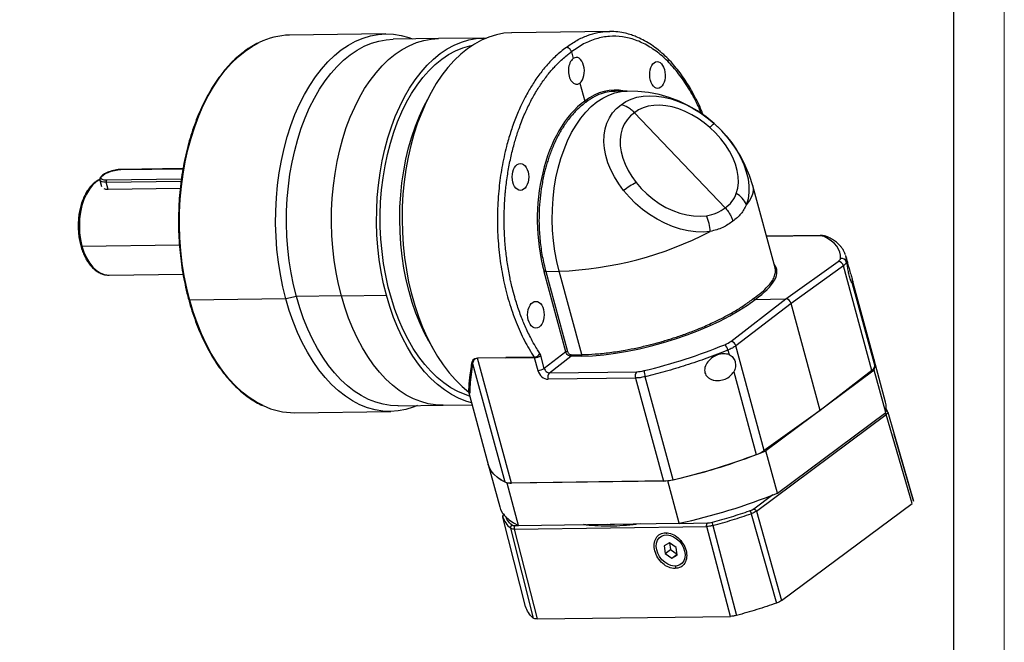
# Model space of a CAD drawing. Header units: millimetres. Extents: x 8126 to 9163, y -551 to 182.
# Tile 13 of 15: x 8923 to 9163, y -399 to -247. Entities that reach past the tile are written whole.
import ezdxf

# ---------------------------------------------------------------- set-up
doc = ezdxf.new("R2010")
doc.units = ezdxf.units.MM
doc.layers.add('图框_外框线', color=7, linetype='Continuous', lineweight=18)

msp = doc.modelspace()

# ---------------------------------------------------------------- linework, layer by layer
at = {"linetype": 'Continuous', "lineweight": 25}
for p, q in [((9012.2766, -250.5861), (8988.8109, -250.9013)), ((9025.1478, -251.752), (9014.1568, -251.8997)), ((9036.1387, -251.6044), (9025.1478, -251.752)), ((9066.8171, -250.0023), (9043.0518, -250.3216)), ((9066.8169, -250.0206), (9066.9745, -250.0278)), ((9057.6382, -254.9805), (9058.0814, -256.6136)), ((9059.7067, -262.6013), (9060.8973, -266.9875)), ((9022.9502, -265.7247), (9022.0068, -267.5336)), ((9071.2032, -264.5561), (9068.3142, -264.5949)), ((9073.0364, -269.8563), (9095.1291, -293.0454)), ((8947.6322, -283.7319), (8962.8258, -283.5278)), ((8962.8309, -283.4985), (8947.7161, -283.7016)), ((8942.5337, -286.1835), (8941.6523, -286.7245)), ((8942.5355, -286.2903), (8942.9659, -287.8761)), ((8944.0474, -286.7957), (8962.3645, -286.5496)), ((8944.5381, -288.6036), (8944.0474, -286.7957)), ((8962.4269, -286.0795), (8944.1521, -286.325)), ((8962.1435, -288.3671), (8944.5381, -288.6036)), ((9107.33, -307.7647), (9101.8817, -287.6925)), ((9118.3492, -299.8412), (9105.2272, -300.0175)), ((9118.0866, -299.9302), (9105.2503, -300.1026)), ((8938.1628, -302.4138), (8961.939, -302.0944)), ((9124.5494, -304.7444), (9124.5573, -304.808)), ((9124.5573, -304.808), (9124.7393, -306.2732)), ((9124.594, -304.8066), (9124.5628, -304.7232)), ((9124.7424, -305.3465), (9124.5937, -304.7986)), ((9109.9906, -315.3315), (9122.7551, -306.1456)), ((9124.0059, -307.2211), (9111.2414, -316.4071)), ((9130.9412, -332.7712), (9124.0059, -307.2211)), ((9124.7393, -306.2732), (9125.0415, -307.3864)), ((9124.7867, -305.5501), (9124.7941, -305.5819)), ((8944.7674, -309.5107), (8962.8326, -309.268)), ((9056.2588, -328.2601), (9050.9553, -308.7214)), ((9051.351, -308.6013), (9054.6448, -308.557)), ((9051.351, -308.6013), (9056.6546, -328.14)), ((9060.1699, -328.912), (9054.6448, -308.557)), ((9131.4919, -330.2123), (9126.131, -310.4621)), ((9126.1739, -311.5585), (9131.6625, -331.7788)), ((8990.5101, -314.7369), (8987.9227, -315.3022)), ((9001.501, -314.5893), (8990.5101, -314.7369)), ((9001.501, -314.5893), (9012.4919, -314.4416)), ((8987.9227, -315.3022), (8964.4571, -315.6174)), ((9096.5224, -325.6917), (9109.9906, -315.3315)), ((9111.2414, -316.4071), (9097.7733, -326.7672)), ((9102.4366, -315.433), (9109.9906, -315.3315)), ((9118.3342, -342.5375), (9111.2414, -316.4071)), ((9022.7868, -325.6), (9023.7786, -327.3829)), ((9104.7085, -352.3174), (9097.7733, -326.7672)), ((9051.0069, -332.3), (9050.1547, -329.1607)), ((9056.2588, -328.2601), (9051.0069, -332.3)), ((9057.5927, -328.9466), (9060.1699, -328.912)), ((9095.8203, -327.821), (9096.1224, -328.9342)), ((9033.4995, -331.0948), (9041.3539, -360.031)), ((9034.6656, -329.7301), (9041.5965, -329.637)), ((9041.6384, -329.7343), (9034.7076, -329.8274)), ((9042.9762, -360.2895), (9034.7076, -329.8274)), ((9048.5273, -329.5439), (9041.5965, -329.637)), ((9041.6384, -329.7343), (9048.5717, -329.6411)), ((9048.5717, -329.6411), (9049.4239, -332.7805)), ((9052.2577, -333.3756), (9057.5096, -329.3356)), ((9060.0869, -329.301), (9057.5096, -329.3356)), ((9134.2994, -340.5553), (9131.4919, -330.2123)), ((9052.2577, -333.3756), (9073.5844, -333.0891)), ((9097.2549, -333.1063), (9102.7434, -353.3265)), ((9131.5537, -332.6875), (9105.1147, -352.3874)), ((9130.9412, -332.7712), (9118.3342, -342.5375)), ((9134.3611, -343.0305), (9131.5537, -332.6875)), ((9073.2522, -334.6451), (9051.9255, -334.9316)), ((9073.2522, -334.6451), (9080.0778, -359.7911)), ((9082.4665, -359.4787), (9075.6375, -334.3199)), ((9032.496, -338.0041), (9032.4633, -337.9386)), ((9032.4826, -337.9548), (9037.3195, -355.7742)), ((9026.3506, -341.2915), (9033.3628, -341.1973)), ((8990.0498, -343.118), (9013.5154, -342.8028)), ((9015.3597, -341.4391), (9026.3506, -341.2915)), ((9102.7615, -367.1672), (9134.4445, -343.56)), ((9118.3342, -342.5375), (9104.7085, -352.3174)), ((9107.9221, -362.7304), (9134.3611, -343.0305)), ((9140.7712, -365.2802), (9134.4445, -343.56)), ((9134.8289, -342.959), (9134.7861, -342.8674)), ((9134.8289, -342.959), (9136.3979, -348.3454)), ((9141.1379, -364.6163), (9136.389, -348.3142)), ((9136.3979, -348.3454), (9141.1563, -364.6815)), ((9107.9221, -362.7304), (9105.1147, -352.3874)), ((9037.3195, -355.7742), (9040.1269, -366.1171)), ((9081.1311, -359.777), (9041.9228, -360.3037)), ((9044.7303, -370.6467), (9041.9228, -360.3037)), ((9080.0778, -359.7911), (9042.9762, -360.2895)), ((9083.9386, -370.12), (9081.1311, -359.777)), ((9106.8208, -363.1499), (9102.1385, -366.6387)), ((9108.9284, -389.0064), (9140.7712, -365.2802)), ((9101.2054, -367.0981), (9101.0089, -367.1622)), ((9102.7615, -367.1672), (9108.9284, -389.0064)), ((9040.9221, -368.5938), (9040.9394, -368.5168)), ((9046.4207, -390.4397), (9040.9221, -368.5938)), ((9101.5173, -367.7797), (9107.6912, -389.6166)), ((9042.7451, -371.331), (9048.3166, -393.2863)), ((9043.6628, -371.5308), (9090.6477, -370.8996)), ((9043.6628, -371.5308), (9049.2322, -393.4843)), ((9044.6942, -370.7443), (9043.8398, -370.7558)), ((9044.7303, -370.6467), (9083.9386, -370.12)), ((9061.1977, -370.5226), (9060.5493, -370.4342)), ((9061.3132, -370.4239), (9061.1977, -370.5226)), ((9066.38, -370.3558), (9067.1632, -370.3915)), ((9067.1632, -370.3915), (9068.1753, -370.3317)), ((9074.3809, -370.2483), (9073.4669, -370.3578)), ((9073.4669, -370.3578), (9073.5255, -370.2598)), ((9080.6569, -372.429), (9080.8982, -372.5853)), ((9090.8247, -370.1246), (9083.9773, -370.2166)), ((9096.4542, -392.8499), (9090.6477, -370.8996)), ((9092.1452, -370.6673), (9097.9444, -392.6196)), ((9081.5586, -374.8914), (9080.2255, -375.6342)), ((9081.5492, -374.8966), (9081.8066, -376.5464)), ((9083.1837, -376.0211), (9081.5586, -374.8914)), ((9080.2255, -375.6342), (9080.5176, -377.5068)), ((9080.5176, -377.5068), (9081.8066, -376.5464)), ((9081.8066, -376.5464), (9083.4317, -377.6762)), ((9083.4758, -377.8937), (9083.1837, -376.0211)), ((9084.5444, -375.2628), (9084.8187, -375.0865)), ((9079.1569, -378.2651), (9079.1339, -378.2557)), ((9080.5176, -377.5068), (9082.1427, -378.6366)), ((9082.1427, -378.6366), (9083.4317, -377.6762)), ((9082.1427, -378.6366), (9083.4758, -377.8937)), ((9083.4317, -377.6762), (9083.4411, -377.671)), ((9083.0375, -380.6732), (9082.9213, -381.1683)), ((9049.2322, -393.4843), (9096.4542, -392.8499))]:
    msp.add_line(p, q, dxfattribs=at)
at = {"linetype": 'Continuous', "lineweight": 25, "flags": 128}
for points in [[(8987.9227, -315.3022), (8987.1995, -312.3797), (8986.596, -309.3842), (8986.1152, -306.3295), (8985.7592, -303.2298), (8985.5298, -300.0997), (8985.428, -296.9537), (8985.4542, -293.8065), (8985.6083, -290.6728), (8985.8897, -287.5671), (8986.2971, -284.504), (8986.8284, -281.4977), (8987.4813, -278.5623), (8988.2526, -275.7115), (8989.1389, -272.9584), (8990.1359, -270.316), (8991.2391, -267.7967), (8992.4432, -265.412), (8993.7427, -263.1732), (8995.1314, -261.0907), (8996.6031, -259.1742), (8998.1506, -257.4326), (8999.767, -255.8741), (9001.4445, -254.5059), (9003.1754, -253.3345), (9004.9517, -252.3651), (9006.765, -251.6025), (9008.6068, -251.0501), (9010.4687, -250.7105), (9012.3419, -250.5853), (9014.2177, -250.6751), (9016.0873, -250.9795), (9017.942, -251.497), (9018.8649, -251.8364)], [(8990.5101, -314.7369), (8989.8078, -311.8993), (8989.2219, -308.9907), (8988.755, -306.0247), (8988.4094, -303.0151), (8988.1866, -299.9758), (8988.0877, -296.9212), (8988.1132, -293.8653), (8988.2629, -290.8226), (8988.5361, -287.8071), (8988.9316, -284.8329), (8989.4475, -281.9139), (8990.0814, -279.0637), (8990.8304, -276.2956), (8991.6909, -273.6225), (8992.659, -271.0569), (8993.7301, -268.6106), (8994.8993, -266.2952), (8996.161, -264.1214), (8997.5095, -262.0994), (8998.9384, -260.2385), (9000.441, -258.5475), (9002.0104, -257.0342), (9003.6393, -255.7058), (9005.3199, -254.5683), (9007.0446, -253.6271), (9008.8053, -252.8866), (9010.5937, -252.3502), (9012.4015, -252.0205), (9014.1568, -251.8997)], [(9001.501, -314.5893), (9000.7987, -311.7517), (9000.2128, -308.8431), (8999.7459, -305.8771), (8999.4003, -302.8674), (8999.1775, -299.8282), (8999.0786, -296.7735), (8999.1041, -293.7177), (8999.2538, -290.6749), (8999.527, -287.6594), (8999.9225, -284.6853), (9000.4384, -281.7663), (9001.0723, -278.9161), (9001.8213, -276.148), (9002.6818, -273.4749), (9003.6499, -270.9092), (9004.721, -268.463), (9005.8902, -266.1475), (9007.1519, -263.9737), (9008.5004, -261.9517), (9009.9293, -260.0908), (9011.4319, -258.3998), (9013.0013, -256.8866), (9014.6302, -255.5581), (9016.3108, -254.4206), (9018.0355, -253.4794), (9019.7962, -252.739), (9021.5846, -252.2026), (9023.3924, -251.8729), (9025.1478, -251.752)], [(9001.501, -314.5893), (9000.7987, -311.7517), (9000.2128, -308.8431), (8999.7459, -305.8771), (8999.4003, -302.8674), (8999.1775, -299.8282), (8999.0786, -296.7735), (8999.1041, -293.7177), (8999.2538, -290.6749), (8999.527, -287.6594), (8999.9225, -284.6853), (9000.4384, -281.7663), (9001.0723, -278.9161), (9001.8213, -276.148), (9002.6818, -273.4749), (9003.6499, -270.9092), (9004.721, -268.463), (9005.8902, -266.1475), (9007.1519, -263.9737), (9008.5004, -261.9517), (9009.9293, -260.0908), (9011.4319, -258.3998), (9013.0013, -256.8866), (9014.6302, -255.5581), (9016.3108, -254.4206), (9018.0355, -253.4794), (9019.7962, -252.739), (9021.5846, -252.2026), (9023.3924, -251.8729), (9025.1478, -251.752)], [(9012.4919, -314.4416), (9011.7896, -311.604), (9011.2037, -308.6954), (9010.7368, -305.7294), (9010.3912, -302.7198), (9010.1684, -299.6805), (9010.0695, -296.6259), (9010.095, -293.57), (9010.2447, -290.5273), (9010.5179, -287.5118), (9010.9134, -284.5376), (9011.4293, -281.6186), (9012.0632, -278.7684), (9012.8122, -276.0003), (9013.6727, -273.3272), (9014.6408, -270.7616), (9015.7119, -268.3153), (9016.8811, -265.9999), (9018.1429, -263.8261), (9019.4913, -261.8041), (9020.9202, -259.9432), (9022.4229, -258.2522), (9023.9923, -256.7389), (9025.6211, -255.4105), (9027.3018, -254.273), (9029.0264, -253.3318), (9030.7871, -252.5913), (9032.5755, -252.0549), (9034.3833, -251.7252), (9036.2021, -251.6037), (9036.8395, -251.6104)], [(9043.0518, -250.3216), (9042.9923, -250.3225), (9041.1463, -250.4588), (9039.3118, -250.8041), (9037.4972, -251.3567), (9035.7108, -252.1142), (9033.9606, -253.073), (9032.2547, -254.2288), (9030.6008, -255.5764), (9029.0065, -257.1095), (9027.4791, -258.8213), (9026.0255, -260.7038), (9024.6523, -262.7486), (9023.3659, -264.9463), (9022.172, -267.2868), (9021.0761, -269.7595), (9020.0833, -272.3532), (9019.198, -275.0559), (9018.4242, -277.8555), (9017.7656, -280.739), (9017.2251, -283.6934), (9016.8051, -286.7052), (9016.5076, -289.7606), (9016.334, -292.8458), (9016.285, -295.9467), (9016.3609, -299.049), (9016.5613, -302.1388), (9016.8852, -305.2018), (9017.3313, -308.2242), (9017.8975, -311.1921), (9018.5812, -314.092), (9019.3793, -316.9108), (9020.2881, -319.6354), (9021.3035, -322.2536), (9022.4209, -324.7533), (9023.6352, -327.1233), (9024.9409, -329.3526), (9026.3319, -331.4311), (9027.802, -333.3493), (9029.3444, -335.0986), (9030.9521, -336.6708), (9032.6178, -338.0589)], [(8964.4571, -315.6174), (8963.7338, -312.695), (8963.1304, -309.6994), (8962.6496, -306.6447), (8962.2936, -303.5451), (8962.0642, -300.4149), (8961.9623, -297.2689), (8961.9885, -294.1217), (8962.1427, -290.988), (8962.4241, -287.8824), (8962.8314, -284.8192), (8963.3627, -281.813), (8964.0156, -278.8776), (8964.787, -276.0267), (8965.6732, -273.2737), (8966.6703, -270.6313), (8967.7734, -268.1119), (8968.9775, -265.7273), (8970.277, -263.4885), (8971.6658, -261.406), (8973.1374, -259.4894), (8974.685, -257.7479), (8976.3013, -256.1894), (8977.9788, -254.8212), (8979.7098, -253.6497), (8981.4437, -252.7009)], [(9032.7779, -339.0425), (9031.6575, -338.6802), (9029.9062, -337.9391), (9028.1882, -336.9955), (9026.5118, -335.854), (9024.8853, -334.5202), (9023.3165, -333.0005), (9021.8131, -331.3024), (9020.3824, -329.4341), (9019.0315, -327.4048), (9017.7668, -325.2242), (9016.5945, -322.9032), (9015.5204, -320.4528), (9014.5497, -317.8852), (9013.687, -315.2128), (9012.9367, -312.4485), (9012.3024, -309.606), (9011.7871, -306.699), (9011.3934, -303.7417), (9011.1232, -300.7485), (9010.9777, -297.734), (9010.9578, -294.7129), (9011.0635, -291.6998), (9011.2943, -288.7096), (9011.6491, -285.7567), (9012.1261, -282.8555), (9012.723, -280.0201), (9013.4369, -277.2645), (9014.2644, -274.6019), (9015.2013, -272.0454), (9016.2432, -269.6075), (9017.385, -267.2999), (9018.621, -265.134), (9019.9453, -263.1203), (9021.3515, -261.2686), (9022.8326, -259.5879), (9024.3815, -258.0865), (9025.9905, -256.7715), (9027.652, -255.6496), (9029.3577, -254.726), (9031.0994, -254.0053), (9032.8686, -253.4911), (9033.5083, -253.3574)], [(9054.6448, -308.557), (9054.0599, -306.1451), (9053.5949, -303.6632), (9053.2531, -301.1283), (9053.0367, -298.5577), (9052.9474, -295.9691), (9052.9856, -293.38), (9053.1512, -290.8081), (9053.4429, -288.2711), (9053.8588, -285.7862), (9054.3961, -283.3704), (9055.0511, -281.0403), (9055.8193, -278.8117), (9056.6954, -276.6999), (9057.6736, -274.7193), (9058.747, -272.8834), (9059.9084, -271.2047), (9061.1498, -269.6948), (9062.4628, -268.3639), (9063.8384, -267.2212), (9065.2671, -266.2744), (9066.7393, -265.5301), (9068.2449, -264.9932), (9069.7735, -264.6675), (9071.2032, -264.5561)], [(9069.7888, -267.9006), (9070.9235, -267.1194), (9072.2, -266.5022), (9073.6042, -266.0558), (9075.1205, -265.7852), (9076.7323, -265.6933), (9078.4216, -265.7812), (9080.1699, -266.0479), (9081.9577, -266.4904), (9083.7654, -267.1038), (9085.573, -267.8815), (9087.3605, -268.8147), (9089.1081, -269.8932), (9090.7965, -271.105), (9092.4071, -272.4368)], [(9022.7868, -325.6), (9021.7973, -323.7165), (9020.6912, -321.3248), (9019.6857, -318.8124), (9018.7855, -316.1914), (9017.9949, -313.4745), (9017.3179, -310.6748), (9016.7576, -307.8058), (9016.3168, -304.8813), (9015.9976, -301.9154), (9015.8015, -298.9226), (9015.7295, -295.9171), (9015.7819, -292.9135), (9015.9585, -289.9263), (9016.2585, -286.9698), (9016.6802, -284.0585), (9017.2219, -281.2063), (9017.8807, -278.4269), (9018.6536, -275.7338), (9019.5369, -273.14), (9020.5261, -270.658), (9021.6167, -268.2997), (9022.0068, -267.5336)], [(9070.3674, -288.8587), (9069.1685, -287.2202), (9068.1232, -285.5292), (9067.243, -283.8044), (9066.5377, -282.0648), (9066.0151, -280.3298), (9065.6809, -278.6184), (9065.5388, -276.9496), (9065.5904, -275.3418), (9065.8352, -273.8128), (9066.2703, -272.3795), (9066.8911, -271.0578), (9067.6907, -269.8621), (9068.6602, -268.8059), (9069.7888, -267.9006)], [(9091.4407, -273.467), (9090.023, -272.3016), (9088.5328, -271.2514), (9086.9892, -270.3303), (9085.4125, -269.55), (9083.8229, -268.9208), (9082.2413, -268.4507), (9080.688, -268.146), (9079.1833, -268.0105), (9077.7468, -268.0461), (9076.397, -268.2522), (9075.1515, -268.6262), (9074.0264, -269.1632), (9073.0364, -269.8563)], [(9073.0364, -269.8563), (9072.0385, -270.6444), (9071.192, -271.5764), (9070.508, -272.6401), (9069.9953, -273.8217), (9069.6606, -275.106), (9069.5083, -276.4761), (9069.5402, -277.9144), (9069.7561, -279.4021), (9070.153, -280.9199), (9070.7259, -282.4482), (9071.4673, -283.9671), (9072.3675, -285.4568), (9073.415, -286.8981)], [(9097.8771, -289.5539), (9098.2238, -288.2816), (9098.3739, -286.9081), (9098.3255, -285.453), (9098.079, -283.9371), (9097.6381, -282.382), (9097.0091, -280.8098), (9096.2008, -279.2429), (9095.2249, -277.7036), (9094.0951, -276.2139), (9092.8277, -274.7949), (9091.4407, -273.467)], [(9092.4071, -272.4368), (9093.9817, -273.9346), (9095.4339, -275.5285), (9096.7462, -277.1994), (9097.9029, -278.9272), (9098.8903, -280.6914), (9099.6964, -282.4707), (9100.3117, -284.2439), (9100.7287, -285.9898), (9100.9425, -287.6874), (9100.9505, -289.3165), (9100.7526, -290.8574), (9100.3512, -292.2918)], [(8944.1521, -286.325), (8943.5435, -286.2898), (8943.0949, -286.1686), (8942.837, -285.9697), (8942.7873, -285.7067), (8942.9492, -285.3975), (8943.3117, -285.0631), (8943.8499, -284.7264), (8944.5274, -284.4102), (8945.2979, -284.1362), (8946.1088, -283.9229), (8946.905, -283.7851), (8947.6322, -283.7319)], [(8941.6523, -286.7245), (8940.7652, -287.5187), (8939.9563, -288.5183), (8939.2422, -289.7031), (8938.6372, -291.0489), (8938.1538, -292.5283), (8937.8017, -294.1112), (8937.5882, -295.7654), (8937.5176, -297.4571), (8937.5913, -299.152), (8937.8079, -300.8155), (8938.1628, -302.4138)], [(8944.0474, -286.7957), (8943.5252, -286.7755), (8943.0973, -286.7007), (8942.7803, -286.5743), (8942.5862, -286.401), (8942.54, -286.3056)], [(9073.415, -286.8981), (9074.6552, -288.3354), (9076.0243, -289.6786), (9077.5028, -290.9084), (9079.0697, -292.0074), (9080.7026, -292.9599), (9082.3782, -293.7523), (9084.0727, -294.3733), (9085.762, -294.8142), (9087.4219, -295.0685), (9089.0289, -295.1328), (9090.56, -295.006)], [(9101.8817, -287.6925), (9101.9014, -287.7687), (9101.9942, -288.5875), (9101.8842, -289.4551), (9101.5721, -290.3658), (9101.0599, -291.3135), (9100.3512, -292.2918)], [(9091.5284, -298.8658), (9089.8001, -299.0182), (9087.9911, -298.9726), (9086.1232, -298.7293), (9084.2187, -298.2915), (9082.3004, -297.6642), (9080.3913, -296.8551), (9078.5142, -295.8737), (9076.6916, -294.7319), (9074.9453, -293.4433), (9073.2963, -292.0234), (9071.7642, -290.489), (9070.3674, -288.8587)], [(9118.0866, -299.9302), (9118.2169, -299.864), (9118.3473, -299.8412)], [(8938.1628, -302.4138), (8938.649, -303.9144), (8939.2565, -305.2866), (8939.9729, -306.5026), (8940.7836, -307.5376), (8941.6722, -308.3706), (8942.6206, -308.9846), (8943.6094, -309.367), (8944.6185, -309.5101), (8944.7674, -309.5107)], [(9015.3597, -341.4391), (9015.2963, -341.4398), (9013.4749, -341.3526), (9011.6596, -341.0571), (9009.8587, -340.5546), (9008.0807, -339.8476), (9006.3338, -338.9391), (9004.6261, -337.8337), (9002.9658, -336.5362), (9001.3603, -335.0529), (8999.8174, -333.3907), (8998.3441, -331.5572), (8996.9474, -329.5611), (8995.6337, -327.4116), (8994.4091, -325.1188), (8993.2795, -322.6933), (8992.25, -320.1465), (8991.3254, -317.4903), (8990.5101, -314.7369)], [(9026.3506, -341.2915), (9026.2872, -341.2922), (9024.4659, -341.205), (9022.6505, -340.9095), (9020.8496, -340.407), (9019.0716, -339.6999), (9017.3247, -338.7915), (9015.6171, -337.686), (9013.9567, -336.3886), (9012.3513, -334.9053), (9010.8083, -333.243), (9009.335, -331.4096), (9007.9383, -329.4134), (9006.6246, -327.2639), (9005.4001, -324.9711), (9004.2704, -322.5457), (9003.2409, -319.9989), (9002.3163, -317.3426), (9001.501, -314.5893)], [(9026.3506, -341.2915), (9026.2872, -341.2922), (9024.4659, -341.205), (9022.6505, -340.9095), (9020.8496, -340.407), (9019.0716, -339.6999), (9017.3247, -338.7915), (9015.6171, -337.686), (9013.9567, -336.3886), (9012.3513, -334.9053), (9010.8083, -333.243), (9009.335, -331.4096), (9007.9383, -329.4134), (9006.6246, -327.2639), (9005.4001, -324.9711), (9004.2704, -322.5457), (9003.2409, -319.9989), (9002.3163, -317.3426), (9001.501, -314.5893)], [(9033.2176, -340.6625), (9031.8406, -340.2593), (9030.0625, -339.5523), (9028.3156, -338.6438), (9026.608, -337.5384), (9024.9476, -336.2409), (9023.3422, -334.7576), (9021.7992, -333.0954), (9020.326, -331.2619), (9018.9292, -329.2658), (9017.6155, -327.1163), (9016.391, -324.8235), (9015.2613, -322.398), (9014.2318, -319.8512), (9013.3072, -317.1949), (9012.4919, -314.4416)], [(8964.4571, -315.6174), (8964.3703, -315.6139), (8964.2993, -315.6014), (8964.2467, -315.5803), (8964.2145, -315.5514), (8964.2062, -315.5332)], [(8982.3522, -341.3854), (8980.7539, -340.5433), (8978.9952, -339.4047), (8977.2852, -338.0685), (8975.6318, -336.5409), (8974.0427, -334.8289), (8972.5254, -332.9406), (8971.0869, -330.8848), (8969.7339, -328.6711), (8968.4727, -326.3097), (8967.3093, -323.8117), (8966.249, -321.1887), (8965.2968, -318.4531), (8964.4571, -315.6174)], [(9020.0677, -341.3759), (9019.027, -341.7863), (9017.1851, -342.3387), (9015.3232, -342.6783), (9013.4501, -342.8035), (9011.5743, -342.7137), (9009.7047, -342.4094), (9007.8499, -341.8918), (9006.0187, -341.1636), (9004.2196, -340.228), (9002.4609, -339.0895), (9000.7509, -337.7533), (8999.0974, -336.2256), (8997.5084, -334.5137), (8995.991, -332.6254), (8994.5525, -330.5696), (8993.1995, -328.3558), (8991.9384, -325.9944), (8990.775, -323.4965), (8989.7147, -320.8735), (8988.7624, -318.1378), (8987.9227, -315.3022)], [(9131.4919, -330.2123), (9131.6281, -330.9066), (9131.6625, -331.7788)], [(9041.3539, -360.031), (9040.3481, -359.4627), (9039.4753, -358.8448), (9038.7381, -358.179), (9038.1387, -357.4674), (9037.6789, -356.7122), (9037.3601, -355.9155), (9037.3195, -355.7742)], [(9041.9228, -360.3037), (9040.6609, -359.6531), (9039.5858, -358.9314), (9038.7021, -358.1416), (9038.0136, -357.2871), (9037.5232, -356.3716), (9037.3195, -355.7742)], [(9040.1269, -366.1171), (9040.3307, -366.7146), (9040.8211, -367.6301), (9041.5095, -368.4846), (9042.3932, -369.2744), (9043.4683, -369.9961), (9044.7303, -370.6467)], [(9079.1569, -378.2651), (9078.7267, -377.4481), (9078.4532, -376.5967), (9078.35, -375.7537), (9078.4224, -374.9614), (9078.6666, -374.2595), (9079.0706, -373.6831), (9079.6139, -373.2613), (9080.2694, -373.015), (9081.0042, -372.9568), (9081.7814, -373.0895), (9082.5621, -373.4064), (9083.3071, -373.8917), (9083.9791, -374.521), (9084.5444, -375.2628)], [(9084.5444, -375.2628), (9084.9746, -376.0799), (9085.2481, -376.9313), (9085.3513, -377.7742), (9085.2789, -378.5666), (9085.0347, -379.2685), (9084.6308, -379.8448), (9084.0874, -380.2667), (9083.4319, -380.5129), (9082.6971, -380.5711), (9081.9199, -380.4385), (9081.1392, -380.1215), (9080.3942, -379.6362), (9079.7222, -379.0069), (9079.1569, -378.2651)]]:
    msp.add_lwpolyline(points, dxfattribs=at)
at = {"linetype": 'Continuous', "lineweight": 25}
for centre, radius, start, end in [((8989.1704, -268.3532), 17.4556, 91.179978, 116.273101), ((9071.6243, -295.9055), 31.3522, 15.186264, 90.769662), ((9105.953, -286.1135), 19.2494, 134.724718, 138.930005), ((8947.7193, -283.8414), 0.1399, 91.307657, 128.480263), ((8941.6501, -287.1431), 0.4187, 89.701463, 126.13706), ((8944.4918, -286.6475), 0.4685, 136.488628, 198.433131), ((9083.1667, -305.404), 20.9181, 117.787008, 127.725176), ((9094.7144, -294.8986), 6.2104, 24.818659, 59.384955), ((9082.41, -299.1021), 9.1215, 1.484468, 26.683659), ((9051.3134, -220.8455), 87.7748, 272.17514, 297.268486), ((9119.6637, -301.0559), 1.0122, 64.917631, 111.063897), ((9122.6588, -307.5226), 1.3804, 12.616116, 86.002473), ((9123.5872, -306.6146), 1.2016, 16.505343, 103.426834), ((9051.3734, -309.387), 0.786, 91.630909, 122.136653), ((9093.2184, -328.4281), 2.6718, 13.135908, 46.40569), ((9096.3687, -327.1356), 1.4521, 14.696237, 83.922352), ((9048.379, -327.7164), 1.8335, 274.637389, 328.500911), ((9048.4823, -326.4983), 3.1441, 271.630909, 302.136653), ((9056.6769, -328.9257), 0.786, 91.630909, 122.136653), ((9057.2171, -329.0698), 0.3952, 317.73709, 18.161231), ((9059.7944, -329.0352), 0.3952, 317.73709, 18.161231), ((9033.2438, -331.2564), 0.3025, 32.299057, 69.274323), ((9034.3712, -329.9149), 0.3476, 14.576393, 32.105288), ((9041.302, -329.8218), 0.3476, 14.576393, 32.105288), ((9126.3184, -331.5798), 5.3512, 348.053456, 14.806039), ((9049.3344, -329.6377), 3.1441, 271.630909, 302.136653), ((9053.4277, -334.4388), 1.5809, 137.73709, 198.161231), ((9074.7544, -334.1523), 1.5809, 137.73709, 198.161231), ((9081.0528, -332.5862), 5.6861, 182.578782, 197.752246), ((9130.1354, -331.4273), 1.567, 300.943654, 347.038029), ((9129.1258, -341.9228), 5.3512, 348.053456, 14.806039), ((8989.9386, -325.6462), 17.4721, 244.26576, 270.364677), ((9049.6124, -214.865), 148.3001, 282.270847, 291.978352), ((9099.6543, -344.8936), 8.9809, 290.118494, 304.247637), ((9049.2712, -213.5775), 149.6298, 282.817681, 290.93837), ((9042.7324, -356.6008), 3.6968, 248.106136, 273.781126), ((9079.7618, -348.0891), 11.7063, 271.546639, 283.358502), ((9052.4199, -225.208), 148.3001, 282.270847, 291.978352)]:
    msp.add_arc(centre, radius, start, end, dxfattribs=at)
for centre, major_axis, ratio, start_param, end_param in [((9058.8941, -259.6075), (-0.0001, 3.2725), 0.61494049, 0.41563527, 3.55722793), ((9058.8941, -259.6075), (-0.0848, 3.2714), 0.57632651, 3.54179479, 6.68338744), ((9068.7531, -295.9471), (-0.82, 31.6407), 0.57632651, 6.13948909, 6.68314139), ((9068.7615, -295.9408), (-0.001, 31.6515), 0.61494049, 0.41588133, 1.9864316), ((9066.5818, -262.9343), (29.7217, -29.1609), 0.39596285, 6.19203686, 6.46099155), ((9066.4131, -263.06), (-29.0741, 29.6566), 0.42176513, 2.84489812, 3.11385281), ((9116.13, -301.2852), (3.4613, 0.8762), 0.29885441, 0.34422185, 0.89646226), ((9077.0346, -315.7627), (46.1508, 11.6822), 0.29885441, 6.187898, 6.62740716), ((9077.0133, -315.7775), (30.6861, 7.7676), 0.29885441, 5.6090973, 6.42239569), ((9119.8376, -306.2195), (3.4613, 0.8762), 0.29885441, 5.63503118, 6.187898), ((9077.0217, -315.7712), (30.398, 8.8285), 0.33746432, 4.02699509, 5.59754536), ((9110.2856, -316.4207), (-0.7105, 0.9547), 0.73789124, 4.22271447, 5.79282556), ((9077.0009, -315.7878), (45.7175, 13.2777), 0.33746432, 4.57923549, 5.01874465), ((9093.7062, -325.6902), (3.4288, 0.9958), 0.33746432, 5.01874465, 5.57161148), ((9049.3179, -329.7613), (0, 1.4876), 0.61494049, 5.12802425, 5.5317138), ((9051.3356, -332.7533), (-1.4209, 1.9095), 0.73789124, 1.08112182, 2.65123291), ((9075.4946, -331.5629), (3.4288, 0.9958), 0.33746432, 4.02699509, 4.57923549)]:
    msp.add_ellipse(centre, major_axis=major_axis, ratio=ratio, start_param=start_param, end_param=end_param, dxfattribs=at)
for centre, major_axis, ratio in [((9078.6168, -260.6303), (-0.0848, 3.2716), 0.57632651), ((9045.1852, -285.5404), (-0.0001, 3.2727), 0.61494049), ((9048.9516, -319.1862), (-0.0001, 3.2727), 0.61494049)]:
    msp.add_ellipse(centre, major_axis=major_axis, ratio=ratio, dxfattribs=at)
for points, knots in [([(9056.3866, -253.9046), (9057.243, -253.2972), (9058.9213, -252.107), (9061.514, -250.9288), (9064.0502, -250.245), (9065.8161, -249.9679), (9066.7275, -250.0159), (9066.8169, -250.0206)], [0, 0, 0, 0, 0.25948107, 0.50850562, 0.74707259, 0.975181, 1, 1, 1, 1]), ([(9089.4262, -270.2222), (9089.3375, -269.9892), (9088.6647, -268.2214), (9087.1087, -265.2853), (9084.7834, -261.5067), (9082.1907, -258.2696), (9079.3858, -255.5699), (9076.4004, -253.4651), (9073.2792, -251.993), (9070.0876, -251.1956), (9066.8747, -251.0937), (9063.6956, -251.6926), (9060.5815, -252.9203), (9058.6196, -254.2936), (9057.6382, -254.9805)], [0, 0, 0, 0, 0.01343154, 0.10192297, 0.190417, 0.27898313, 0.36755861, 0.45786792, 0.54817894, 0.63856419, 0.72895544, 0.8192725, 0.90959443, 1, 1, 1, 1]), ([(9089.8449, -270.5184), (9089.6966, -270.1252), (9088.9919, -268.2566), (9087.5033, -265.3389), (9085.7185, -262.3196), (9084.1753, -260.1282), (9082.9143, -258.5295), (9081.5774, -257.0282), (9080.0839, -255.5588), (9078.4645, -254.1973), (9076.766, -253.0029), (9075.1112, -252.0438), (9073.6089, -251.346), (9072.1923, -250.8206), (9070.6991, -250.3976), (9068.931, -250.0628), (9067.648, -250.0293), (9066.9767, -250.0117)], [0, 0, 0, 0, 0.03090296, 0.14683024, 0.25403947, 0.31350339, 0.37209802, 0.43016338, 0.4927419, 0.5647208, 0.63137674, 0.69709593, 0.75972263, 0.80558571, 0.86045526, 0.92699036, 1, 1, 1, 1]), ([(8981.2883, -252.7385), (8981.2802, -252.742), (8980.7011, -252.9903), (8979.5817, -253.6491), (8977.9406, -254.7253), (8976.3503, -255.9967), (8974.8124, -257.4306), (8973.3348, -259.0283), (8971.9233, -260.7813), (8970.584, -262.6827), (8969.3223, -264.7242), (8968.1433, -266.8973), (8967.0518, -269.1931), (8966.052, -271.6018), (8965.148, -274.1138), (8964.3431, -276.7185), (8963.6407, -279.4056), (8963.0433, -282.164), (8962.5533, -284.9825), (8962.1726, -287.8497), (8961.9027, -290.754), (8961.7446, -293.6836), (8961.699, -296.6267), (8961.766, -299.5713), (8961.9453, -302.5055), (8962.2364, -305.4174), (8962.6375, -308.2955), (8963.1491, -311.1267), (8963.681, -313.5382), (8964.0625, -314.9874), (8964.2061, -315.5331)], [0, 0, 0, 0, 0.00052661, 0.03784102, 0.075228, 0.11268269, 0.15019471, 0.18775128, 0.22533966, 0.26294863, 0.30056915, 0.33819442, 0.37581855, 0.41343878, 0.4510536, 0.48866236, 0.52626498, 0.56386179, 0.60145342, 0.63904066, 0.67662443, 0.71420572, 0.75178555, 0.78936498, 0.82694502, 0.86452645, 0.90211038, 0.93969787, 0.97728998, 1, 1, 1, 1]), ([(9056.3866, -253.9046), (9055.5036, -254.5909), (9053.8264, -255.8944), (9051.6034, -258.224), (9049.9484, -260.2853), (9048.7519, -261.989), (9047.9128, -263.2905), (9047.1174, -264.6249), (9046.2748, -266.1576), (9045.1794, -268.3558), (9043.9543, -271.2056), (9042.7507, -274.5953), (9041.6014, -278.5653), (9040.6146, -283.1087), (9039.9987, -287.509), (9039.6948, -291.1194), (9039.5652, -293.9842), (9039.5457, -296.8514), (9039.6657, -300.6573), (9040.0864, -305.3686), (9041.0136, -310.8591), (9042.3419, -316.1055), (9044.0538, -321.0184), (9046.0933, -325.5738), (9047.717, -328.2222), (9048.5273, -329.5439)], [0, 0, 0, 0, 0.05263413, 0.09998079, 0.14203869, 0.16473771, 0.18553137, 0.20441958, 0.22621685, 0.25354262, 0.29800066, 0.34111481, 0.38288506, 0.44300101, 0.50009604, 0.53179846, 0.5634409, 0.59502343, 0.62654613, 0.68938201, 0.75197971, 0.81433979, 0.87646282, 0.93834936, 1, 1, 1, 1]), ([(9057.6382, -254.9805), (9057.6077, -254.8904), (9057.5336, -254.6718), (9057.3421, -254.3966), (9057.1119, -254.1748), (9056.8865, -254.0255), (9056.6356, -253.9221), (9056.4699, -253.9105), (9056.3866, -253.9047)], [0, 0, 0, 0, 0.15854129, 0.38485694, 0.52373615, 0.67613196, 0.83703625, 1, 1, 1, 1]), ([(9049.9424, -328.6744), (9049.7529, -328.3819), (9049.2844, -327.6583), (9048.4971, -326.3323), (9047.6482, -324.7671), (9046.8539, -323.1503), (9046.1855, -321.662), (9045.5729, -320.1762), (9044.9943, -318.6488), (9044.4403, -317.0411), (9043.8717, -315.2185), (9043.3598, -313.3649), (9042.9458, -311.6494), (9042.6094, -310.1014), (9042.3038, -308.5233), (9042.0082, -306.7442), (9041.758, -304.9468), (9041.5533, -303.1341), (9041.3947, -301.3094), (9041.2878, -299.5628), (9041.2252, -297.8985), (9041.2001, -296.3197), (9041.2101, -294.6384), (9041.2632, -292.8385), (9041.3609, -291.0948), (9041.4774, -289.6296), (9041.6159, -288.2022), (9041.7986, -286.6462), (9042.0569, -284.8519), (9042.3605, -283.0763), (9042.7085, -281.3225), (9043.1007, -279.5935), (9043.5157, -277.9732), (9043.9456, -276.4595), (9044.3837, -275.05), (9044.8846, -273.5712), (9045.4608, -272.0148), (9046.0596, -270.546), (9046.5875, -269.352), (9047.1202, -268.214), (9047.7302, -266.9936), (9048.4807, -265.6127), (9049.2655, -264.2832), (9050.0831, -263.0072), (9050.9324, -261.787), (9051.7826, -260.6636), (9052.6288, -259.6317), (9053.4668, -258.6866), (9054.3934, -257.723), (9055.4254, -256.742), (9056.3236, -255.9705), (9056.9869, -255.4534), (9057.3432, -255.1902), (9057.5549, -255.0397), (9057.6382, -254.9805)], [0, 0, 0, 0, 0.01440747, 0.03564045, 0.06249237, 0.08516569, 0.10581031, 0.12498464, 0.14582258, 0.16664106, 0.18747542, 0.21512135, 0.23552253, 0.24996534, 0.27080312, 0.29162169, 0.31245641, 0.33329465, 0.35411359, 0.37494858, 0.39281267, 0.41065893, 0.42850961, 0.44983184, 0.47176622, 0.48788184, 0.49994033, 0.52078029, 0.54160129, 0.56243866, 0.58327965, 0.60410151, 0.62493958, 0.64280636, 0.66065538, 0.6785089, 0.70006824, 0.7222727, 0.73827619, 0.74995116, 0.77079443, 0.79161873, 0.81245938, 0.83330354, 0.85412843, 0.87496938, 0.89373117, 0.91247452, 0.93122517, 0.95440501, 0.97841014, 0.98724934, 0.99498776, 1, 1, 1, 1]), ([(9068.3148, -264.6356), (9067.9889, -264.6331), (9067.0007, -264.6255), (9065.3201, -265.0191), (9063.2517, -265.8256), (9061.9052, -266.7694), (9061.2102, -267.2565)], [0, 0, 0, 0, 0.13278068, 0.40263273, 0.69170728, 1, 1, 1, 1]), ([(9061.2102, -267.2565), (9060.4834, -267.83), (9059.075, -268.9411), (9057.2048, -271.0536), (9055.5993, -273.3083), (9054.4277, -275.3517), (9053.5896, -277.0622), (9053.0043, -278.3975), (9052.488, -279.7117), (9052.036, -280.9953), (9051.6431, -282.2397), (9051.3045, -283.4376), (9050.8542, -285.22), (9050.3628, -287.6447), (9049.9425, -290.7581), (9049.7203, -293.8825), (9049.686, -297.322), (9049.9154, -301.0288), (9050.4526, -304.9375), (9051.0535, -307.3877), (9051.351, -308.6013)], [0, 0, 0, 0, 0.07995895, 0.15493384, 0.22492355, 0.28992705, 0.32484182, 0.35812676, 0.38978182, 0.41980696, 0.44820215, 0.47496736, 0.50010257, 0.5655977, 0.6302354, 0.69401594, 0.75693961, 0.83948013, 0.92050001, 1, 1, 1, 1]), ([(9060.8973, -266.9876), (9060.9098, -267.0218), (9060.929, -267.0745), (9060.976, -267.1374), (9061.0044, -267.1661), (9061.0207, -267.1801), (9061.0249, -267.1837), (9061.0408, -267.1966), (9061.0758, -267.2208), (9061.1367, -267.25), (9061.1837, -267.2542), (9061.2102, -267.2565)], [0, 0, 0, 0, 0.23976028, 0.36834662, 0.49932642, 0.50037229, 0.50951069, 0.53568691, 0.63546389, 0.79458275, 1, 1, 1, 1]), ([(9073.0364, -269.8563), (9072.767, -269.5967), (9072.2457, -269.0945), (9071.1546, -268.3537), (9070.3222, -268.0776), (9069.7888, -267.9006)], [0, 0, 0, 0, 0.27762523, 0.53709124, 1, 1, 1, 1]), ([(8947.7161, -283.7016), (8947.5978, -283.7053), (8947.2519, -283.7163), (8946.6181, -283.7949), (8945.8328, -283.9573), (8945.0535, -284.1837), (8944.3213, -284.461), (8943.6714, -284.7772), (8943.1351, -285.1216), (8942.755, -285.4706), (8942.5502, -285.8137), (8942.476, -286.1237), (8942.5467, -286.2699), (8942.5665, -286.311)], [0, 0, 0, 0, 0.05502594, 0.16086223, 0.26584112, 0.37042953, 0.47513199, 0.5803736, 0.68696745, 0.7965346, 0.88994744, 0.96909881, 1, 1, 1, 1]), ([(8941.403, -286.8052), (8941.2507, -286.9251), (8940.8182, -287.2655), (8940.1564, -287.9555), (8939.4477, -288.9116), (8938.8226, -290.0095), (8938.2898, -291.2281), (8937.8578, -292.5472), (8937.5326, -293.9448), (8937.3184, -295.3988), (8937.2179, -296.8868), (8937.2323, -298.3859), (8937.3614, -299.8729), (8937.6034, -301.3252), (8937.9553, -302.7204), (8938.4126, -304.0373), (8938.9699, -305.2554), (8939.6207, -306.3555), (8940.357, -307.3191), (8941.1689, -308.1276), (8942.0437, -308.7661), (8942.9646, -309.215), (8943.8951, -309.4817), (8944.516, -309.4974), (8944.8153, -309.5049)], [0, 0, 0, 0, 0.02507559, 0.07118479, 0.11759834, 0.16428448, 0.2110607, 0.25781046, 0.30450676, 0.35115111, 0.39775892, 0.44435183, 0.49095417, 0.53758343, 0.58426496, 0.63102334, 0.67787852, 0.72483807, 0.77188153, 0.8188994, 0.86569332, 0.911994, 0.95757244, 1, 1, 1, 1]), ([(8942.5206, -286.1466), (8942.5172, -286.1478), (8942.2094, -286.2523), (8941.8388, -286.4935), (8941.4823, -286.7485), (8941.403, -286.8052)], [0, 0, 0, 0, 0.00864609, 0.77969422, 1, 1, 1, 1]), ([(8944.5381, -288.6036), (8944.354, -288.5982), (8944.0019, -288.5878), (8943.7329, -288.4906), (8943.6045, -288.4442)], [0, 0, 0, 0, 0.5227548, 1, 1, 1, 1]), ([(9095.1291, -293.0454), (9095.3832, -293.3353), (9095.867, -293.8871), (9096.4055, -294.7788), (9096.7867, -295.5951), (9096.9442, -296.1114), (9097.0166, -296.3487)], [0, 0, 0, 0, 0.29691847, 0.56515325, 0.80016044, 1, 1, 1, 1]), ([(9100.3512, -292.2918), (9099.9496, -293.0892), (9099.1539, -294.6694), (9097.7246, -295.7924), (9097.0166, -296.3487)], [0, 0, 0, 0, 0.5046019, 1, 1, 1, 1]), ([(9097.0166, -296.3487), (9096.2332, -296.9037), (9094.6519, -298.0238), (9092.5759, -298.5834), (9091.5284, -298.8658)], [0, 0, 0, 0, 0.4953981, 1, 1, 1, 1]), ([(9120.0923, -300.139), (9119.8656, -300.0532), (9119.3646, -299.8638), (9118.707, -299.8492), (9118.3471, -299.8412)], [0, 0, 0, 0, 0.45270152, 1, 1, 1, 1]), ([(9124.4898, -304.5281), (9124.4134, -304.3006), (9124.2474, -303.8063), (9123.8552, -303.154), (9123.4143, -302.5667), (9122.9202, -302.0313), (9122.2586, -301.4449), (9121.3378, -300.7836), (9120.5292, -300.3651), (9120.0923, -300.139)], [0, 0, 0, 0, 0.12209396, 0.26522202, 0.37899471, 0.48928616, 0.62954711, 0.79981986, 1, 1, 1, 1]), ([(9125.0355, -307.3528), (9124.9986, -307.1394), (9124.9236, -306.705), (9124.8168, -306.0089), (9124.7408, -305.452), (9124.7006, -305.1792), (9124.7331, -305.3211), (9124.7391, -305.3474)], [0, 0, 0, 0, 0.15274971, 0.31077816, 0.62050828, 0.92981329, 1, 1, 1, 1]), ([(9124.7941, -305.5819), (9124.8171, -305.6838), (9124.8626, -305.8854), (9124.9763, -306.3582), (9125.1198, -306.9227), (9125.2978, -307.579), (9125.4943, -308.2686), (9125.7593, -309.1718), (9126.0581, -310.1834), (9126.3003, -311.0868), (9126.4091, -311.6605), (9126.3831, -311.9015), (9126.2436, -311.6726), (9126.1739, -311.5585)], [0, 0, 0, 0, 0.0637906, 0.12620208, 0.18991857, 0.25061301, 0.31125726, 0.37544573, 0.50130266, 0.6265833, 0.75146205, 0.87599861, 1, 1, 1, 1]), ([(9125.0415, -307.3864), (9125.0404, -307.3801), (9125.0384, -307.3689), (9125.0364, -307.3577), (9125.0355, -307.3528)], [0, 0, 0, 0, 0.56001493, 1, 1, 1, 1]), ([(9126.1739, -311.5585), (9126.1301, -311.4734), (9126.0414, -311.3014), (9125.849, -310.8965), (9125.6547, -310.4119), (9125.4786, -309.8491), (9125.3351, -309.2349), (9125.2239, -308.5951), (9125.1334, -307.957), (9125.0719, -307.5754), (9125.0415, -307.3864)], [0, 0, 0, 0, 0.1236951, 0.25019661, 0.37626425, 0.50000923, 0.62368553, 0.74944466, 0.87588516, 1, 1, 1, 1]), ([(9102.1237, -315.164), (9102.8051, -314.6664), (9104.1254, -313.7022), (9105.5525, -312.3291), (9106.5507, -311.0874), (9107.0746, -310.1251), (9107.3207, -309.4018), (9107.4213, -308.8765), (9107.4358, -308.395), (9107.4011, -308.0279), (9107.3407, -307.8268), (9107.3226, -307.7667)], [0, 0, 0, 0, 0.18482133, 0.35812224, 0.51990016, 0.67015267, 0.75085651, 0.82779307, 0.90096225, 0.97036394, 1, 1, 1, 1]), ([(8964.2061, -315.5331), (8964.3375, -316.0045), (8964.7184, -317.371), (8965.4265, -319.5718), (8966.36, -322.097), (8967.3894, -324.5196), (8968.5089, -326.8309), (8969.7146, -329.0211), (8971.0018, -331.0813), (8972.3655, -333.0029), (8973.8003, -334.7777), (8975.3005, -336.3986), (8976.8601, -337.857), (8978.4718, -339.1521), (8980.1323, -340.2581), (8981.3758, -340.9845), (8982.0729, -341.2842), (8982.1925, -341.3356)], [0, 0, 0, 0, 0.03833834, 0.11113411, 0.18395173, 0.25678474, 0.32963345, 0.40249719, 0.47537378, 0.548259, 0.62114365, 0.69401496, 0.7668565, 0.83964709, 0.91236151, 0.98497267, 1, 1, 1, 1]), ([(9060.1699, -328.912), (9061.2437, -328.8777), (9063.4118, -328.8083), (9066.9832, -328.4325), (9070.4457, -327.9001), (9073.7247, -327.2509), (9076.1397, -326.6851), (9077.9681, -326.21), (9079.197, -325.8726), (9080.4287, -325.5161), (9081.661, -325.1408), (9083.4329, -324.5741), (9085.8556, -323.7348), (9088.9874, -322.5213), (9092.0212, -321.1935), (9094.862, -319.7967), (9097.4374, -318.3756), (9099.9486, -316.8144), (9101.3833, -315.7258), (9102.1237, -315.164)], [0, 0, 0, 0, 0.07950192, 0.16052433, 0.24306801, 0.30599445, 0.36977811, 0.39554088, 0.42144102, 0.44747855, 0.47365348, 0.49996583, 0.5611314, 0.63116286, 0.71005702, 0.77506346, 0.84505681, 0.92003603, 1, 1, 1, 1]), ([(9102.1237, -315.164), (9102.134, -315.1933), (9102.1523, -315.2453), (9102.1949, -315.305), (9102.2253, -315.337), (9102.2404, -315.3507), (9102.2444, -315.3542), (9102.2456, -315.3553), (9102.2611, -315.3686), (9102.2928, -315.3916), (9102.3576, -315.4248), (9102.4054, -315.4298), (9102.4365, -315.433)], [0, 0, 0, 0, 0.20541504, 0.36453305, 0.4643108, 0.49048803, 0.49758108, 0.49962749, 0.50067374, 0.63163822, 0.7602201, 1, 1, 1, 1]), ([(9057.5096, -329.3356), (9057.3805, -329.3205), (9057.1224, -329.2903), (9056.7389, -329.0425), (9056.4197, -328.6862), (9056.3124, -328.4021), (9056.2588, -328.2601)], [0, 0, 0, 0, 0.2500122, 0.5, 0.7499878, 1, 1, 1, 1]), ([(9056.6546, -328.14), (9056.6944, -328.2468), (9056.774, -328.4605), (9057.0129, -328.7281), (9057.301, -328.9136), (9057.4955, -328.9356), (9057.5927, -328.9466)], [0, 0, 0, 0, 0.25002317, 0.5, 0.74997683, 1, 1, 1, 1]), ([(9095.8203, -327.821), (9094.1254, -328.4909), (9090.7932, -329.8081), (9085.6469, -331.5431), (9080.5983, -333.0671), (9077.2705, -333.9075), (9075.6375, -334.3199)], [0, 0, 0, 0, 0.26341419, 0.51788559, 0.76341416, 1, 1, 1, 1]), ([(9096.0891, -328.921), (9095.6686, -328.8167), (9094.7166, -328.5806), (9093.1905, -328.9533), (9091.7194, -329.7425), (9091.0366, -330.573), (9090.6929, -330.991)], [0, 0, 0, 0, 0.22082623, 0.49997147, 0.74837065, 1, 1, 1, 1]), ([(9096.1224, -328.9342), (9096.1162, -328.9317), (9096.1051, -328.9273), (9096.094, -328.9229), (9096.0891, -328.921)], [0, 0, 0, 0, 0.56001493, 1, 1, 1, 1]), ([(9096.1224, -328.9342), (9096.2944, -329.0177), (9096.6417, -329.1863), (9097.0493, -329.588), (9097.3711, -330.071), (9097.5847, -330.6327), (9097.6904, -331.2482), (9097.673, -331.8904), (9097.5487, -332.5315), (9097.3521, -332.9161), (9097.2549, -333.1063)], [0, 0, 0, 0, 0.12408945, 0.25055413, 0.37623408, 0.49998828, 0.62365558, 0.74980217, 0.87627955, 1, 1, 1, 1]), ([(9032.6178, -338.0589), (9032.615, -337.8287), (9032.6091, -337.3406), (9032.6364, -336.7315), (9032.6656, -336.2757), (9032.6844, -336.0205), (9032.7065, -335.7541), (9032.7319, -335.4762), (9032.7609, -335.1863), (9032.7904, -334.9134), (9032.8254, -334.6123), (9032.8638, -334.2983), (9032.9124, -333.9193), (9032.9683, -333.5016), (9033.0622, -332.8351), (9033.1881, -331.995), (9033.3007, -331.2883), (9033.3509, -330.9735)], [0, 0, 0, 0, 0.12125286, 0.25708218, 0.29506823, 0.33405502, 0.37404268, 0.41503134, 0.45702109, 0.50001204, 0.53155677, 0.58366706, 0.62983268, 0.68513851, 0.74958448, 0.88846584, 1, 1, 1, 1]), ([(9033.4995, -331.0948), (9033.3635, -332.02), (9033.0895, -333.8841), (9032.8259, -336.3022), (9032.8304, -337.6446), (9032.8326, -338.3216)], [0, 0, 0, 0, 0.32819321, 0.66119845, 1, 1, 1, 1]), ([(9033.3509, -330.9735), (9033.4285, -330.6807), (9033.5452, -330.2406), (9034.0447, -329.8135), (9034.4592, -329.7578), (9034.6656, -329.7301)], [0, 0, 0, 0, 0.49957445, 0.75083256, 1, 1, 1, 1]), ([(9034.7076, -329.8274), (9034.5226, -329.8531), (9034.1239, -329.9086), (9033.6627, -330.3483), (9033.5638, -330.8005), (9033.4995, -331.0948)], [0, 0, 0, 0, 0.23219693, 0.5003189, 1, 1, 1, 1]), ([(9048.5273, -329.5439), (9048.5365, -329.5584), (9048.5548, -329.5874), (9048.5661, -329.6233), (9048.5717, -329.6411)], [0, 0, 0, 0, 0.50360708, 1, 1, 1, 1]), ([(9090.6929, -330.991), (9090.5588, -331.2229), (9090.3018, -331.6673), (9090.1232, -332.3829), (9090.1183, -333.0543), (9090.2852, -333.6535), (9090.6086, -334.1747), (9091.0719, -334.6193), (9091.6863, -334.9783), (9092.5969, -335.264), (9093.7928, -335.3086), (9095.1749, -334.949), (9096.4225, -334.2284), (9096.9921, -333.4605), (9097.2549, -333.1063)], [0, 0, 0, 0, 0.07006637, 0.13427859, 0.19394598, 0.25069343, 0.30413517, 0.36314894, 0.42875945, 0.50171362, 0.6268747, 0.75163434, 0.8854336, 1, 1, 1, 1]), ([(9051.0069, -332.3), (9051.0581, -332.4439), (9051.1604, -332.7316), (9051.4778, -333.0894), (9051.8633, -333.3359), (9052.1262, -333.3624), (9052.2577, -333.3756)], [0, 0, 0, 0, 0.25008669, 0.5, 0.74991331, 1, 1, 1, 1]), ([(9075.6375, -334.3199), (9075.2075, -334.4114), (9074.3588, -334.5921), (9073.6179, -334.6276), (9073.2522, -334.6451)], [0, 0, 0, 0, 0.50651858, 1, 1, 1, 1]), ([(9032.7514, -338.1783), (9032.7404, -338.1669), (9032.7165, -338.1423), (9032.67, -338.1001), (9032.6386, -338.0753), (9032.6178, -338.0589)], [0, 0, 0, 0, 0.22612697, 0.48816128, 1, 1, 1, 1]), ([(9032.7514, -338.1783), (9032.7691, -338.1998), (9032.8045, -338.2427), (9032.8232, -338.2953), (9032.8326, -338.3216)], [0, 0, 0, 0, 0.4992129, 1, 1, 1, 1]), ([(9134.4445, -343.56), (9134.418, -343.4888), (9134.3684, -343.3552), (9134.2656, -343.2524), (9134.2176, -343.2045)], [0, 0, 0, 0, 0.53303714, 1, 1, 1, 1]), ([(9134.3666, -342.5682), (9134.3928, -342.5722), (9134.4586, -342.5823), (9134.5566, -342.6241), (9134.654, -342.6885), (9134.7601, -342.7935), (9134.8018, -342.8938), (9134.8289, -342.959)], [0, 0, 0, 0, 0.12120412, 0.3041836, 0.48716307, 0.66643045, 1, 1, 1, 1]), ([(9134.7783, -342.8609), (9134.753, -342.7562), (9134.6708, -342.4157), (9134.4958, -342.1038), (9134.3746, -341.8877)], [0, 0, 0, 0, 0.30740342, 1, 1, 1, 1]), ([(9134.8289, -342.959), (9134.829, -343.0489), (9134.8293, -343.2287), (9134.5728, -343.4496), (9134.4445, -343.56)], [0, 0, 0, 0, 0.49999993, 1, 1, 1, 1]), ([(9101.0089, -367.1622), (9099.5538, -367.6498), (9096.5785, -368.6469), (9093.5138, -369.5096), (9091.9479, -369.9505)], [0, 0, 0, 0, 0.48904643, 1, 1, 1, 1]), ([(9102.1385, -366.6387), (9102.0127, -366.7218), (9101.7611, -366.8878), (9101.3906, -367.028), (9101.2054, -367.0981)], [0, 0, 0, 0, 0.5, 1, 1, 1, 1]), ([(9101.2054, -367.0981), (9101.2281, -367.1235), (9101.263, -367.1626), (9101.3195, -367.2629), (9101.3647, -367.355), (9101.4094, -367.4594), (9101.4643, -367.6024), (9101.4964, -367.7098), (9101.5173, -367.7797)], [0, 0, 0, 0, 0.23969653, 0.36851454, 0.5, 0.63148546, 0.76030347, 1, 1, 1, 1]), ([(9102.7615, -367.1672), (9102.5935, -367.2776), (9102.2574, -367.4983), (9101.764, -367.6859), (9101.5173, -367.7797)], [0, 0, 0, 0, 0.49999993, 1, 1, 1, 1]), ([(9040.9221, -368.5938), (9040.9125, -368.5237), (9040.8977, -368.416), (9040.9363, -368.2718), (9040.9872, -368.1661), (9041.0599, -368.0724), (9041.1743, -367.9698), (9041.2813, -367.9289), (9041.3508, -367.9022)], [0, 0, 0, 0, 0.23969653, 0.36851454, 0.5, 0.63148546, 0.76030347, 1, 1, 1, 1]), ([(9041.1255, -367.8309), (9041.1053, -367.8502), (9041.0045, -367.9464), (9040.9085, -368.1991), (9040.9112, -368.4128), (9040.9127, -368.5256)], [0, 0, 0, 0, 0.10622204, 0.52817121, 1, 1, 1, 1]), ([(9043.1515, -370.606), (9042.7245, -370.1945), (9042.0358, -369.5307), (9041.7261, -368.7502), (9041.6084, -368.4537)], [0, 0, 0, 0, 0.62002991, 1, 1, 1, 1]), ([(9091.9479, -369.9505), (9091.7482, -369.999), (9091.349, -370.0959), (9090.9995, -370.1151), (9090.8247, -370.1246)], [0, 0, 0, 0, 0.5, 1, 1, 1, 1]), ([(9091.9479, -369.9505), (9091.9563, -369.9803), (9091.9693, -370.0261), (9091.9994, -370.1345), (9092.0263, -370.2323), (9092.0563, -370.3412), (9092.0966, -370.4887), (9092.1261, -370.5969), (9092.1452, -370.6673)], [0, 0, 0, 0, 0.23969653, 0.36851454, 0.5, 0.63148546, 0.76030347, 1, 1, 1, 1]), ([(9043.1515, -370.606), (9043.0847, -370.6368), (9042.9821, -370.6841), (9042.8728, -370.7945), (9042.8036, -370.8935), (9042.7556, -371.0035), (9042.7198, -371.152), (9042.7351, -371.2604), (9042.7451, -371.331)], [0, 0, 0, 0, 0.23969653, 0.36851454, 0.5, 0.63148546, 0.76030347, 1, 1, 1, 1]), ([(9043.6628, -371.5308), (9043.4564, -371.5235), (9043.0435, -371.5089), (9042.8445, -371.3903), (9042.7451, -371.331)], [0, 0, 0, 0, 0.49999993, 1, 1, 1, 1]), ([(9043.8398, -370.7558), (9043.6848, -370.7507), (9043.3748, -370.7404), (9043.2259, -370.6508), (9043.1515, -370.606)], [0, 0, 0, 0, 0.5, 1, 1, 1, 1]), ([(9061.1977, -370.5226), (9062.1618, -370.5766), (9064.0898, -370.6846), (9067.1416, -370.8168), (9070.2367, -370.6021), (9072.3901, -370.4393), (9073.4669, -370.3578)], [0, 0, 0, 0, 0.24993608, 0.49983127, 0.74989024, 1, 1, 1, 1]), ([(9082.9213, -381.1683), (9082.4061, -381.1093), (9081.3756, -380.9913), (9079.8467, -379.9978), (9078.6258, -378.5648), (9077.8834, -376.8511), (9077.7356, -375.1294), (9078.208, -373.6737), (9079.2133, -372.6461), (9080.1757, -372.5014), (9080.6569, -372.429)], [0, 0, 0, 0, 0.1249912, 0.24998756, 0.37499121, 0.5, 0.62500879, 0.75001244, 0.8750088, 1, 1, 1, 1]), ([(9080.6569, -372.429), (9081.1721, -372.488), (9082.2026, -372.606), (9083.7315, -373.5995), (9084.9523, -375.0324), (9085.6947, -376.7462), (9085.8425, -378.4679), (9085.3701, -379.9236), (9084.3649, -380.9512), (9083.4025, -381.0959), (9082.9213, -381.1683)], [0, 0, 0, 0, 0.1249912, 0.24998756, 0.37499121, 0.5, 0.62500879, 0.75001244, 0.8750088, 1, 1, 1, 1]), ([(9092.1452, -370.6673), (9091.8791, -370.7316), (9091.3467, -370.86), (9090.8807, -370.8864), (9090.6477, -370.8996)], [0, 0, 0, 0, 0.49999993, 1, 1, 1, 1]), ([(9108.9284, -389.0064), (9108.7615, -389.1167), (9108.4278, -389.337), (9107.9367, -389.5234), (9107.6912, -389.6166)], [0, 0, 0, 0, 0.50007227, 1, 1, 1, 1]), ([(9049.2322, -393.4843), (9049.0264, -393.4775), (9048.6149, -393.4639), (9048.416, -393.3455), (9048.3166, -393.2863)], [0, 0, 0, 0, 0.50007221, 1, 1, 1, 1]), ([(9097.9444, -392.6196), (9097.6795, -392.6837), (9097.1496, -392.8119), (9096.686, -392.8372), (9096.4542, -392.8499)], [0, 0, 0, 0, 0.50007226, 1, 1, 1, 1])]:
    msp.add_open_spline(points, degree=3, knots=knots, dxfattribs=at)
for points in [[(9124.7393, -306.2732), (9124.7009, -306.4194), (9124.6242, -306.7117), (9124.212, -307.0513), (9124.0059, -307.2211)], [(9097.7733, -326.7672), (9097.5024, -326.9528), (9096.9608, -327.3239), (9096.2004, -327.6553), (9095.8203, -327.821)], [(9102.1385, -366.6387), (9102.2026, -366.6459), (9102.3308, -366.6602), (9102.5211, -366.7814), (9102.6799, -366.9563), (9102.7343, -367.0969), (9102.7615, -367.1672)], [(9040.9221, -368.5938), (9041.107, -369.0866), (9041.4768, -370.0723), (9042.3223, -370.9114), (9042.7451, -371.331)], [(9092.1452, -370.6673), (9093.7304, -370.2208), (9096.9007, -369.3277), (9099.9784, -368.2957), (9101.5173, -367.7797)], [(9043.8398, -370.7558), (9043.8002, -370.7949), (9043.7211, -370.8732), (9043.6488, -371.0752), (9043.6219, -371.3074), (9043.6492, -371.4563), (9043.6628, -371.5308)], [(9090.6477, -370.8996), (9090.6341, -370.8251), (9090.6068, -370.6762), (9090.6337, -370.444), (9090.706, -370.242), (9090.7852, -370.1637), (9090.8247, -370.1246)], [(9048.3166, -393.2863), (9047.8731, -392.8512), (9046.986, -391.9809), (9046.6092, -390.9534), (9046.4207, -390.4397)], [(9107.6912, -389.6166), (9106.0915, -390.1543), (9102.8922, -391.2299), (9099.5937, -392.1564), (9097.9444, -392.6196)]]:
    msp.add_open_spline(points, degree=3, dxfattribs=at)
at = {"layer": '图框_外框线', "color": 3}
msp.add_lwpolyline([(8126.2132, -551.2404), (9163.2858, -551.2404), (9163.2858, 182.118), (8126.2132, 182.118)], close=True, dxfattribs=at)
at = {"layer": '图框_外框线', "color": 3, "lineweight": 25}
msp.add_lwpolyline([(8187.9437, -538.8943), (9150.9397, -538.8943), (9150.9397, 169.7719), (8187.9437, 169.7719)], close=True, dxfattribs=at)

doc.saveas('drawing.dxf')
